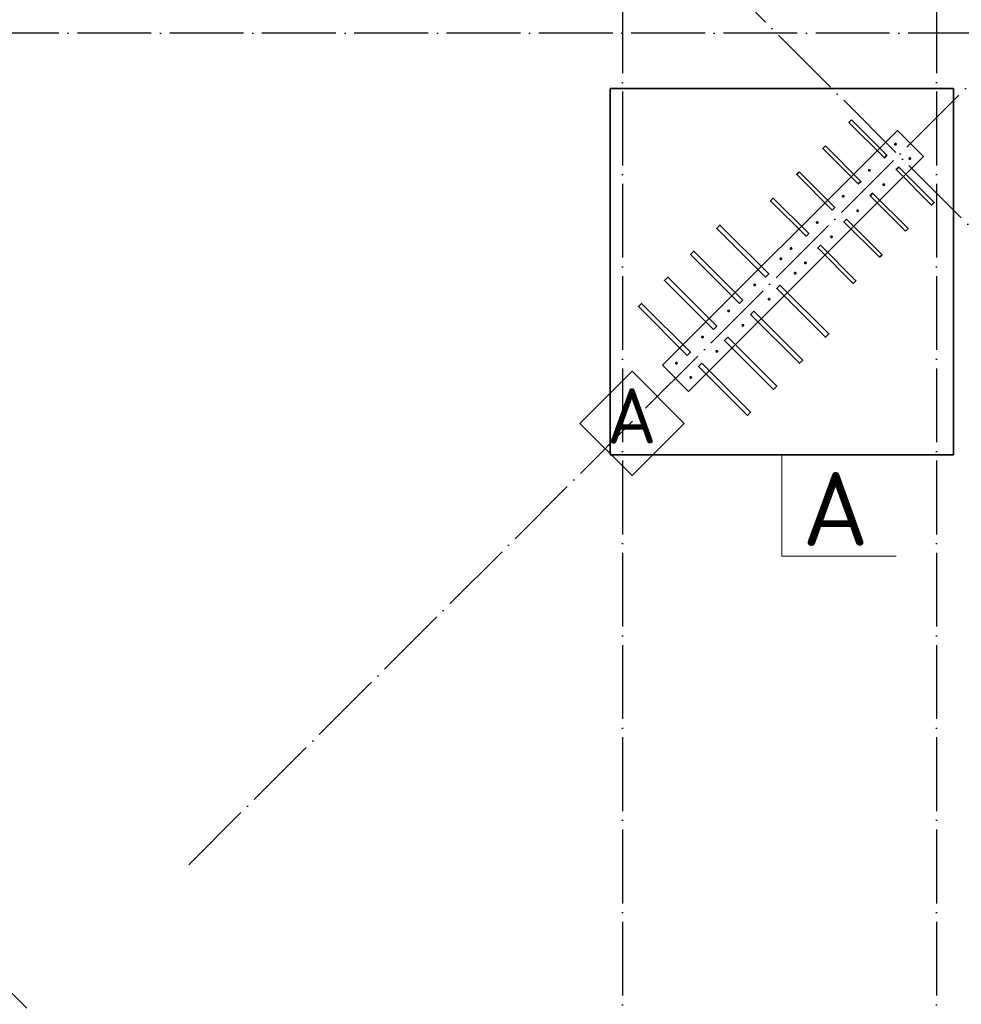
# Model space of a CAD drawing. Header units: millimetres. Extents: x 76517 to 124446, y -73423 to -21861.
# Tile 27 of 117: x 83433 to 88535, y -61365 to -56027. Entities that reach past the tile are written whole.
import ezdxf

# ---------------------------------------------------------------- set-up
doc = ezdxf.new("R2010")
doc.units = ezdxf.units.MM
doc.linetypes.add('______11', pattern=[500, 400, -50, 0, -50])
doc.linetypes.add('______5', pattern=[1100, 800, -100, 100, -100])
for name, color, linetype, lineweight in [('Standard', 7, 'Continuous', 25), ('Арм.стержн. Выпуски', 180, 'Continuous', 35), ('Колонна (1)', 7, 'Continuous', 35)]:
    doc.layers.add(name, color=color, linetype=linetype, lineweight=lineweight)
doc.layers.add('Осевая линия_ общее', color=7, linetype='______5', lineweight=13, true_color=0xa0a0a0)
doc.styles.add('ISOCPEUR', font='ISOCPEUR')

# ---------------------------------------------------------------- blocks, each defined once
blk = doc.blocks.new('СЛОЖНЫЙ_ОБЪЕКТ_0')
at = {"layer": 'Осевая линия_ общее', "color": 253, "linetype": '______11', "lineweight": -3, "true_color": 0xa0a0a0, "transparency": 33554687}
for p, q in [((84349.3, -60608.6), (98753.1, -46204.8)), ((93838.7, -62404.6), (86639.2, -55205.1)), ((89836.5, -67750.3), (82970.5, -60884.3))]:
    blk.add_line(p, q, dxfattribs=at)
blk = doc.blocks.new('СЛОЖНЫЙ_ОБЪЕКТ_2')
at = {"layer": 'Standard', "color": 7, "linetype": 'Continuous', "lineweight": 13, "transparency": 33554687}
blk.add_lwpolyline([(86751, -57932.6), (87033.9, -58215.4), (86751, -58498.3), (86468.2, -58215.4), (86751, -57932.6)], close=True, dxfattribs=at)
at = {"layer": 'Standard', "color": 7, "linetype": 'Continuous', "lineweight": 13, "transparency": 33554687, "insert": (86749.6, -58174.9), "char_height": 300, "width": 392.727, "attachment_point": 5, "style": 'ISOCPEUR'}
blk.add_mtext('\\A1;{\\fISOCPEUR|i0|b0;\\H300.000000;\\W1.000000;\\C7;А}\\P', dxfattribs=at)

msp = doc.modelspace()

# ---------------------------------------------------------------- hatches: boundary and pattern name
at = {"layer": 'Арм.стержн. Выпуски', "linetype": 'Continuous', "lineweight": 35, "transparency": 33554687}
for points in [[(88186.3, -56701.8), (88185.7, -56698.7), (88184, -56696.1), (88181.4, -56694.4), (88178.3, -56693.8), (88175.3, -56694.4), (88172.7, -56696.1), (88170.9, -56698.7), (88170.3, -56701.8), (88170.9, -56704.9), (88172.7, -56707.5), (88175.3, -56709.2), (88178.3, -56709.8), (88181.4, -56709.2), (88184, -56707.5), (88185.7, -56704.9)], [(88264.1, -56779.6), (88263.5, -56776.5), (88261.8, -56773.9), (88259.2, -56772.2), (88256.1, -56771.6), (88253.1, -56772.2), (88250.5, -56773.9), (88248.7, -56776.5), (88248.1, -56779.6), (88248.7, -56782.6), (88250.5, -56785.2), (88253.1, -56787), (88256.1, -56787.6), (88259.2, -56787), (88261.8, -56785.2), (88263.5, -56782.6)], [(88044.9, -56843.2), (88044.3, -56840.2), (88042.6, -56837.6), (88040, -56835.8), (88036.9, -56835.2), (88033.8, -56835.8), (88031.3, -56837.6), (88029.5, -56840.2), (88028.9, -56843.2), (88029.5, -56846.3), (88031.3, -56848.9), (88033.8, -56850.6), (88036.9, -56851.2), (88040, -56850.6), (88042.6, -56848.9), (88044.3, -56846.3)], [(88122.7, -56921), (88122.1, -56917.9), (88120.3, -56915.4), (88117.8, -56913.6), (88114.7, -56913), (88111.6, -56913.6), (88109, -56915.4), (88107.3, -56917.9), (88106.7, -56921), (88107.3, -56924.1), (88109, -56926.7), (88111.6, -56928.4), (88114.7, -56929), (88117.8, -56928.4), (88120.3, -56926.7), (88122.1, -56924.1)], [(87903.5, -56984.6), (87902.9, -56981.6), (87901.1, -56979), (87898.6, -56977.3), (87895.5, -56976.6), (87892.4, -56977.3), (87889.8, -56979), (87888.1, -56981.6), (87887.5, -56984.6), (87888.1, -56987.7), (87889.8, -56990.3), (87892.4, -56992), (87895.5, -56992.6), (87898.6, -56992), (87901.1, -56990.3), (87902.9, -56987.7)], [(87981.3, -57062.4), (87980.7, -57059.4), (87978.9, -57056.8), (87976.3, -57055), (87973.3, -57054.4), (87970.2, -57055), (87967.6, -57056.8), (87965.9, -57059.4), (87965.3, -57062.4), (87965.9, -57065.5), (87967.6, -57068.1), (87970.2, -57069.8), (87973.3, -57070.4), (87976.3, -57069.8), (87978.9, -57068.1), (87980.7, -57065.5)], [(87762.1, -57126.1), (87761.5, -57123), (87759.7, -57120.4), (87757.1, -57118.7), (87754.1, -57118.1), (87751, -57118.7), (87748.4, -57120.4), (87746.7, -57123), (87746.1, -57126.1), (87746.7, -57129.1), (87748.4, -57131.7), (87751, -57133.5), (87754.1, -57134.1), (87757.1, -57133.5), (87759.7, -57131.7), (87761.5, -57129.1)], [(87839.8, -57203.9), (87839.2, -57200.8), (87837.5, -57198.2), (87834.9, -57196.5), (87831.8, -57195.9), (87828.8, -57196.5), (87826.2, -57198.2), (87824.5, -57200.8), (87823.8, -57203.9), (87824.5, -57206.9), (87826.2, -57209.5), (87828.8, -57211.2), (87831.8, -57211.9), (87834.9, -57211.2), (87837.5, -57209.5), (87839.2, -57206.9)], [(87620.6, -57267.5), (87620, -57264.4), (87618.3, -57261.8), (87615.7, -57260.1), (87612.6, -57259.5), (87609.6, -57260.1), (87607, -57261.8), (87605.3, -57264.4), (87604.6, -57267.5), (87605.3, -57270.6), (87607, -57273.1), (87609.6, -57274.9), (87612.6, -57275.5), (87615.7, -57274.9), (87618.3, -57273.1), (87620, -57270.6)], [(87565.1, -57323), (87564.5, -57320), (87562.8, -57317.4), (87560.2, -57315.7), (87557.1, -57315), (87554, -57315.7), (87551.4, -57317.4), (87549.7, -57320), (87549.1, -57323), (87549.7, -57326.1), (87551.4, -57328.7), (87554, -57330.4), (87557.1, -57331), (87560.2, -57330.4), (87562.8, -57328.7), (87564.5, -57326.1)], [(87698.4, -57345.3), (87697.8, -57342.2), (87696.1, -57339.6), (87693.5, -57337.9), (87690.4, -57337.3), (87687.4, -57337.9), (87684.8, -57339.6), (87683, -57342.2), (87682.4, -57345.3), (87683, -57348.3), (87684.8, -57350.9), (87687.4, -57352.7), (87690.4, -57353.3), (87693.5, -57352.7), (87696.1, -57350.9), (87697.8, -57348.3)], [(87642.9, -57400.8), (87642.3, -57397.8), (87640.5, -57395.2), (87637.9, -57393.4), (87634.9, -57392.8), (87631.8, -57393.4), (87629.2, -57395.2), (87627.5, -57397.8), (87626.9, -57400.8), (87627.5, -57403.9), (87629.2, -57406.5), (87631.8, -57408.2), (87634.9, -57408.8), (87637.9, -57408.2), (87640.5, -57406.5), (87642.3, -57403.9)], [(87423.7, -57464.5), (87423.1, -57461.4), (87421.3, -57458.8), (87418.7, -57457.1), (87415.7, -57456.5), (87412.6, -57457.1), (87410, -57458.8), (87408.3, -57461.4), (87407.7, -57464.5), (87408.3, -57467.5), (87410, -57470.1), (87412.6, -57471.9), (87415.7, -57472.5), (87418.7, -57471.9), (87421.3, -57470.1), (87423.1, -57467.5)], [(87501.5, -57542.2), (87500.8, -57539.2), (87499.1, -57536.6), (87496.5, -57534.9), (87493.5, -57534.2), (87490.4, -57534.9), (87487.8, -57536.6), (87486.1, -57539.2), (87485.5, -57542.2), (87486.1, -57545.3), (87487.8, -57547.9), (87490.4, -57549.6), (87493.5, -57550.2), (87496.5, -57549.6), (87499.1, -57547.9), (87500.8, -57545.3)], [(87282.3, -57605.9), (87281.6, -57602.8), (87279.9, -57600.2), (87277.3, -57598.5), (87274.3, -57597.9), (87271.2, -57598.5), (87268.6, -57600.2), (87266.9, -57602.8), (87266.3, -57605.9), (87266.9, -57608.9), (87268.6, -57611.5), (87271.2, -57613.3), (87274.3, -57613.9), (87277.3, -57613.3), (87279.9, -57611.5), (87281.6, -57608.9)], [(87360, -57683.7), (87359.4, -57680.6), (87357.7, -57678), (87355.1, -57676.3), (87352, -57675.7), (87349, -57676.3), (87346.4, -57678), (87344.6, -57680.6), (87344, -57683.7), (87344.6, -57686.7), (87346.4, -57689.3), (87349, -57691.1), (87352, -57691.7), (87355.1, -57691.1), (87357.7, -57689.3), (87359.4, -57686.7)], [(87140.8, -57747.3), (87140.2, -57744.2), (87138.5, -57741.6), (87135.9, -57739.9), (87132.8, -57739.3), (87129.8, -57739.9), (87127.2, -57741.6), (87125.4, -57744.2), (87124.8, -57747.3), (87125.4, -57750.4), (87127.2, -57753), (87129.8, -57754.7), (87132.8, -57755.3), (87135.9, -57754.7), (87138.5, -57753), (87140.2, -57750.4)], [(87218.6, -57825.1), (87218, -57822), (87216.3, -57819.4), (87213.7, -57817.7), (87210.6, -57817.1), (87207.6, -57817.7), (87205, -57819.4), (87203.2, -57822), (87202.6, -57825.1), (87203.2, -57828.1), (87205, -57830.7), (87207.6, -57832.5), (87210.6, -57833.1), (87213.7, -57832.5), (87216.3, -57830.7), (87218, -57828.1)], [(86999.4, -57888.7), (86998.8, -57885.7), (86997.1, -57883.1), (86994.5, -57881.3), (86991.4, -57880.7), (86988.3, -57881.3), (86985.8, -57883.1), (86984, -57885.7), (86983.4, -57888.7), (86984, -57891.8), (86985.8, -57894.4), (86988.3, -57896.1), (86991.4, -57896.7), (86994.5, -57896.1), (86997.1, -57894.4), (86998.8, -57891.8)], [(87077.2, -57966.5), (87076.6, -57963.4), (87074.8, -57960.9), (87072.3, -57959.1), (87069.2, -57958.5), (87066.1, -57959.1), (87063.5, -57960.9), (87061.8, -57963.4), (87061.2, -57966.5), (87061.8, -57969.6), (87063.5, -57972.2), (87066.1, -57973.9), (87069.2, -57974.5), (87072.3, -57973.9), (87074.8, -57972.2), (87076.6, -57969.6)]]:
    msp.add_hatch(color=7, dxfattribs=at).paths.add_polyline_path(points)

# ---------------------------------------------------------------- linework, layer by layer
at = {"layer": 'Standard', "color": 52, "linetype": 'Continuous', "lineweight": 13, "transparency": 33554687}
for p, q in [((86632.9, -56399.4), (86632.9, -58385.9)), ((88492.1, -56399.4), (86632.9, -56399.4)), ((86632.9, -56399.4), (86632.9, -58385.9)), ((88492.1, -56399.4), (86632.9, -56399.4)), ((88492.1, -58385.9), (88492.1, -56399.4)), ((88492.1, -58385.9), (88492.1, -56399.4)), ((86632.9, -58385.9), (88492.1, -58385.9)), ((86632.9, -58385.9), (88492.1, -58385.9))]:
    msp.add_line(p, q, dxfattribs=at)
at = {"layer": 'Standard', "color": 52, "linetype": 'Continuous', "lineweight": 35, "transparency": 33554687}
for p, q in [((86632.9, -56399.4), (86632.9, -58385.9)), ((88492.1, -56399.4), (86632.9, -56399.4)), ((86632.9, -56399.4), (86632.9, -58385.9)), ((88492.1, -56399.4), (86632.9, -56399.4)), ((88492.1, -58385.9), (88492.1, -56399.4)), ((88492.1, -58385.9), (88492.1, -56399.4)), ((86632.9, -58385.9), (88492.1, -58385.9)), ((86632.9, -58385.9), (88492.1, -58385.9))]:
    msp.add_line(p, q, dxfattribs=at)
at = {"layer": 'Standard', "color": 7, "linetype": 'Continuous', "lineweight": 13, "transparency": 33554687}
msp.add_lwpolyline([(86632.9, -56399.4), (88492.1, -56399.4), (88492.1, -58385.9), (86632.9, -58385.9), (86632.9, -56399.4)], close=True, dxfattribs=at)
msp.add_lwpolyline([(87562.5, -58385.9), (87562.5, -58935.9), (88182.5, -58935.9)], dxfattribs=at)
at = {"layer": 'Арм.стержн. Выпуски', "color": 7, "linetype": 'Continuous', "lineweight": 35, "transparency": 33554687}
for points in [[(87940, -56569.6), (88132.4, -56761.9), (88118.2, -56776.1), (87925.9, -56583.7), (87940, -56569.6)], [(87798.6, -56711), (87990.9, -56903.3), (87976.8, -56917.5), (87784.5, -56725.1), (87798.6, -56711)], [(88374.2, -57032), (88181.9, -56839.7), (88196, -56825.5), (88388.3, -57017.9), (88374.2, -57032)], [(87657.2, -56852.4), (87849.5, -57044.8), (87835.4, -57058.9), (87643.1, -56866.6), (87657.2, -56852.4)], [(87515.8, -56993.8), (87708.1, -57186.2), (87694, -57200.3), (87501.6, -57008), (87515.8, -56993.8)], [(88232.8, -57173.4), (88040.4, -56981.1), (88054.6, -56967), (88246.9, -57159.3), (88232.8, -57173.4)], [(88091.4, -57314.9), (87899, -57122.5), (87913.2, -57108.4), (88105.5, -57300.7), (88091.4, -57314.9)], [(87474.8, -57423.1), (87209.6, -57157.9), (87227.3, -57140.2), (87492.4, -57405.4), (87474.8, -57423.1)], [(87949.9, -57456.3), (87757.6, -57264), (87771.7, -57249.8), (87964.1, -57442.1), (87949.9, -57456.3)], [(87333.3, -57564.5), (87068.2, -57299.3), (87085.9, -57281.6), (87351, -57546.8), (87333.3, -57564.5)], [(87191.9, -57705.9), (86926.8, -57440.7), (86944.4, -57423.1), (87209.6, -57688.2), (87191.9, -57705.9)], [(87552.5, -57465.5), (87817.7, -57730.6), (87800, -57748.3), (87534.9, -57483.2), (87552.5, -57465.5)], [(87050.5, -57847.3), (86785.3, -57582.2), (86803, -57564.5), (87068.2, -57829.6), (87050.5, -57847.3)], [(87411.1, -57606.9), (87676.3, -57872.1), (87658.6, -57889.7), (87393.4, -57624.6), (87411.1, -57606.9)], [(87269.7, -57748.3), (87534.9, -58013.5), (87517.2, -58031.2), (87252, -57766), (87269.7, -57748.3)], [(87128.3, -57889.7), (87393.4, -58154.9), (87375.8, -58172.6), (87110.6, -57907.4), (87128.3, -57889.7)]]:
    msp.add_lwpolyline(points, dxfattribs=at)
at = {"layer": 'Колонна (1)', "color": 7, "lineweight": 25, "transparency": 33554687}
for p, q in [((86916.1, -57900.4), (88188.9, -56627.6)), ((88188.9, -56627.6), (88330.4, -56769)), ((88330.4, -56769), (87057.6, -58041.8)), ((87057.6, -58041.8), (86916.1, -57900.4))]:
    msp.add_line(p, q, dxfattribs=at)
at = {"layer": 'Колонна (1)', "color": 7, "linetype": 'Continuous', "lineweight": 25, "transparency": 33554687}
for p, q in [((86916.1, -57900.4), (88188.9, -56627.6)), ((88188.9, -56627.6), (88330.4, -56769)), ((88330.4, -56769), (87057.6, -58041.8)), ((87057.6, -58041.8), (86916.1, -57900.4))]:
    msp.add_line(p, q, dxfattribs=at)
at = {"layer": 'Осевая линия_ общее', "color": 253, "linetype": '______11', "lineweight": -3, "true_color": 0xa0a0a0, "transparency": 33554687}
for p, q in [((86700, -23410), (86700, -72827.9)), ((88400, -23410), (88400, -72827.9)), ((105150, -56100), (77142.2, -56100))]:
    msp.add_line(p, q, dxfattribs=at)

# ---------------------------------------------------------------- block references
at = {"layer": 'Standard', "color": 7, "linetype": 'Continuous', "lineweight": 13, "transparency": 33554687}
msp.add_blockref('СЛОЖНЫЙ_ОБЪЕКТ_2', (0, 0), dxfattribs=at)
at = {"layer": 'Осевая линия_ общее', "color": 253, "linetype": '______11', "lineweight": -3, "true_color": 0xa0a0a0, "transparency": 33554687}
msp.add_blockref('СЛОЖНЫЙ_ОБЪЕКТ_0', (0, 0), dxfattribs=at)

# ---------------------------------------------------------------- texts
at = {"layer": 'Standard', "color": 7, "linetype": 'Continuous', "lineweight": 13, "transparency": 33554687, "insert": (87853.6, -58478.8), "char_height": 400, "width": 523.636, "attachment_point": 2, "style": 'ISOCPEUR'}
msp.add_mtext('\\A1;{\\fISOCPEUR|i0|b0;\\H400.000000;\\W1.000000;\\C7;А}\\P', dxfattribs=at)

doc.saveas('drawing.dxf')
